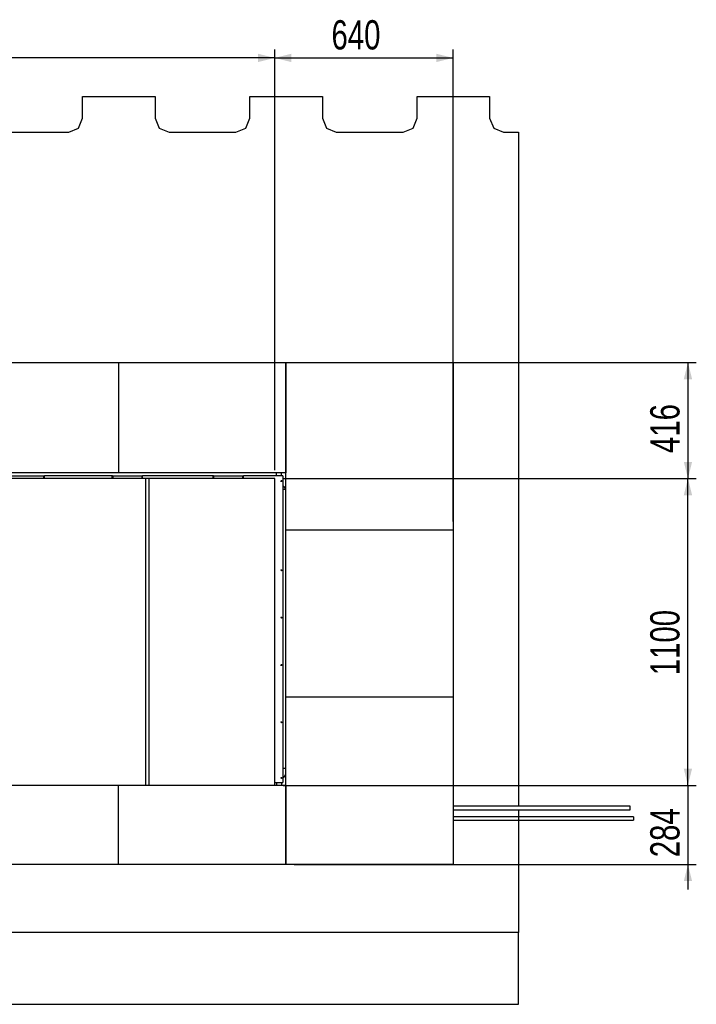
# Model space of a CAD drawing. Header units: millimetres. Extents: x 5 to 589, y 5 to 415.
# Tile 18 of 96: x 168 to 249, y 204 to 322. Entities that reach past the tile are written whole.
import ezdxf

# ---------------------------------------------------------------- set-up
doc = ezdxf.new("R2010")
doc.units = ezdxf.units.MM
doc.layers.add('COTES', color=1, linetype='Continuous')
doc.layers.add('TRAIT-FORT', color=4, linetype='Continuous', lineweight=25)
doc.styles.add('SLDTEXTSTYLE0', font='TXT', dxfattribs={"width": 0.75})
doc.dimstyles.new('SLDDIMSTYLE0', dxfattribs={"dimtxt": 3.5, "dimasz": 2, "dimexe": 0, "dimexo": 0.0625, "dimgap": 0.875, "dimtad": 1, "dimdec": 0, "dimlfac": 30, "dimrnd": 1e-09, "dimzin": 12, "dimdsep": 46, "dimtxsty": 'SLDTEXTSTYLE0', "dimsah": 1, "dimcen": 0.09, "dimadec": 0, "dimazin": 3, "dimtfac": 1, "dimtdec": 0, "dimtofl": 0, "dimtmove": 0, "dimatfit": 3, "dimfxl": 0, "dimfrac": 2, "dimtolj": 1, "dimtzin": 12, "dimarcsym": 0})
doc.dimstyles.new('SLDDIMSTYLE1', dxfattribs={"dimtxt": 3.5, "dimasz": 2, "dimexe": 0, "dimexo": 0.0625, "dimgap": 0.875, "dimtad": 1, "dimdec": 0, "dimlfac": 30, "dimrnd": 1e-09, "dimzin": 12, "dimdsep": 46, "dimtxsty": 'SLDTEXTSTYLE0', "dimsah": 1, "dimcen": 0.09, "dimadec": 0, "dimazin": 3, "dimtfac": 1, "dimtdec": 0, "dimtmove": 0, "dimatfit": 0, "dimfxl": 0, "dimfrac": 2, "dimtolj": 1, "dimtzin": 12, "dimarcsym": 0})

# ---------------------------------------------------------------- blocks, each defined once
blk = doc.blocks.new('_D')
at = {"layer": 'COTES', "color": 1}
for p, q in [((199.52, 266.96), (248.94, 266.96)), ((247.94, 230.29), (247.94, 266.96)), ((199.52, 230.29), (248.94, 230.29))]:
    blk.add_line(p, q, dxfattribs=at)
for points in [[(247.94, 266.96), (247.44, 264.96), (248.44, 264.96)], [(247.94, 230.29), (248.44, 232.29), (247.44, 232.29)]]:
    blk.add_solid(points, dxfattribs=at)
at = {"layer": 'COTES', "color": 1, "insert": (243.43, 243.45), "char_height": 3.5, "attachment_point": 1, "rotation": 90, "style": 'SLDTEXTSTYLE0'}
blk.add_mtext('1100', dxfattribs=at)
blk = doc.blocks.new('_D_1')
at = {"layer": 'COTES', "color": 1}
for p, q in [((200.85, 280.84), (248.94, 280.84)), ((247.94, 280.84), (247.94, 266.96)), ((199.52, 266.96), (248.94, 266.96))]:
    blk.add_line(p, q, dxfattribs=at)
for points in [[(247.94, 280.84), (247.44, 278.84), (248.44, 278.84)], [(247.94, 266.96), (248.44, 268.96), (247.44, 268.96)]]:
    blk.add_solid(points, dxfattribs=at)
at = {"layer": 'COTES', "color": 1, "insert": (243.43, 270.02), "char_height": 3.5, "attachment_point": 1, "rotation": 90, "style": 'SLDTEXTSTYLE0'}
blk.add_mtext('416', dxfattribs=at)
blk = doc.blocks.new('_D_2')
at = {"layer": 'COTES', "color": 1}
for p, q in [((247.94, 230.29), (247.94, 233.29)), ((199.52, 230.29), (248.94, 230.29)), ((247.94, 230.29), (247.94, 220.84)), ((200.85, 220.84), (248.94, 220.84)), ((247.94, 220.84), (247.94, 217.84))]:
    blk.add_line(p, q, dxfattribs=at)
for points in [[(247.94, 230.29), (248.44, 232.29), (247.44, 232.29)], [(247.94, 220.84), (247.44, 218.84), (248.44, 218.84)]]:
    blk.add_solid(points, dxfattribs=at)
at = {"layer": 'COTES', "color": 1, "insert": (243.43, 221.69), "char_height": 3.5, "attachment_point": 1, "rotation": 90, "style": 'SLDTEXTSTYLE0'}
blk.add_mtext('284', dxfattribs=at)
blk = doc.blocks.new('_D_3')
at = {"layer": 'COTES', "color": 1}
for p, q in [((198.52, 267.96), (198.52, 318.26)), ((219.85, 261.84), (219.85, 318.26)), ((198.52, 317.26), (219.85, 317.26))]:
    blk.add_line(p, q, dxfattribs=at)
for points in [[(198.52, 317.26), (200.52, 316.76), (200.52, 317.76)], [(219.85, 317.26), (217.85, 317.76), (217.85, 316.76)]]:
    blk.add_solid(points, dxfattribs=at)
at = {"layer": 'COTES', "color": 1, "insert": (205.31, 321.77), "char_height": 3.5, "attachment_point": 1, "style": 'SLDTEXTSTYLE0'}
blk.add_mtext('640', dxfattribs=at)
blk = doc.blocks.new('_D_4')
at = {"layer": 'COTES', "color": 1}
for p, q in [((76.12, 267.96), (76.12, 318.26)), ((198.52, 267.96), (198.52, 318.26)), ((198.52, 317.26), (76.12, 317.26))]:
    blk.add_line(p, q, dxfattribs=at)
for points in [[(76.12, 317.26), (78.12, 316.76), (78.12, 317.76)], [(198.52, 317.26), (196.52, 317.76), (196.52, 316.76)]]:
    blk.add_solid(points, dxfattribs=at)
at = {"layer": 'COTES', "color": 1, "insert": (132.15, 321.77), "char_height": 3.5, "attachment_point": 1, "style": 'SLDTEXTSTYLE0'}
blk.add_mtext('3672', dxfattribs=at)

msp = doc.modelspace()

# ---------------------------------------------------------------- linework, layer by layer
at = {"layer": 'TRAIT-FORT', "color": 4, "linetype": 'Continuous', "lineweight": 25}
for p, q in [((175.55194, 310.03863), (175.55194, 312.66437)), ((175.55194, 312.66437), (184.2186, 312.66437)), ((184.2186, 312.66437), (184.2186, 310.03863)), ((195.55194, 310.03863), (195.55194, 312.66437)), ((195.55194, 312.66437), (204.2186, 312.66437)), ((204.2186, 312.66437), (204.2186, 310.03863)), ((215.55194, 310.03863), (215.55194, 312.66437)), ((215.55194, 312.66437), (224.2186, 312.66437)), ((224.2186, 312.66437), (224.2186, 310.03863)), ((175.06378, 308.86011), (175.55194, 310.03863)), ((184.2186, 310.03863), (184.70676, 308.86011)), ((195.06378, 308.86011), (195.55194, 310.03863)), ((204.2186, 310.03863), (204.70676, 308.86011)), ((215.06378, 308.86011), (215.55194, 310.03863)), ((224.2186, 310.03863), (224.70676, 308.86011)), ((173.88527, 308.37196), (175.06378, 308.86011)), ((184.70676, 308.86011), (185.88527, 308.37196)), ((193.88527, 308.37196), (195.06378, 308.86011)), ((204.70676, 308.86011), (205.88527, 308.37196)), ((213.88527, 308.37196), (215.06378, 308.86011)), ((224.70676, 308.86011), (225.88527, 308.37196)), ((165.88527, 308.37196), (173.88527, 308.37196)), ((185.88527, 308.37196), (193.88527, 308.37196)), ((205.88527, 308.37196), (213.88527, 308.37196)), ((225.88527, 308.37196), (227.66346, 308.37196)), ((227.66346, 308.37196), (227.66346, 227.79121)), ((159.85194, 280.83863), (179.85194, 280.83863)), ((179.85194, 280.83863), (179.85194, 267.64242)), ((179.85194, 280.83863), (199.85194, 280.83863)), ((199.85194, 280.83863), (199.85194, 267.64242)), ((199.85194, 280.83863), (219.85194, 280.83863)), ((199.85194, 260.83863), (199.85194, 280.83863)), ((219.85194, 280.83863), (219.85194, 260.83863)), ((179.85194, 267.64242), (159.85194, 267.64242)), ((163.88472, 267.30909), (170.91806, 267.30909)), ((170.91806, 266.95909), (170.91806, 267.30909)), ((170.91806, 267.30909), (170.98472, 267.30909)), ((179.0982, 267.30909), (170.98472, 267.30909)), ((170.98472, 266.95909), (170.98472, 267.30909)), ((179.11807, 267.30909), (179.0982, 267.30909)), ((179.0982, 266.95909), (179.0982, 267.30909)), ((179.11807, 266.95909), (179.11807, 267.30909)), ((179.11807, 267.30909), (179.18474, 267.30909)), ((179.18474, 266.95909), (179.18474, 267.30909)), ((179.18474, 267.30909), (182.65141, 267.30909)), ((199.85194, 267.64242), (179.85194, 267.64242)), ((182.65141, 267.30909), (182.71807, 267.30909)), ((182.65141, 266.95909), (182.65141, 267.30909)), ((191.17177, 267.30909), (182.71807, 267.30909)), ((182.71807, 266.95909), (182.71807, 267.30909)), ((191.18474, 267.30909), (191.17177, 267.30909)), ((191.17177, 266.95909), (191.17177, 267.30909)), ((191.18474, 266.95909), (191.18474, 267.30909)), ((191.18474, 267.30909), (191.25141, 267.30909)), ((191.25141, 266.95909), (191.25141, 267.30909)), ((191.25141, 267.30909), (194.71807, 267.30909)), ((194.71807, 266.95909), (194.71807, 267.30909)), ((194.71807, 267.30909), (194.78474, 267.30909)), ((199.48484, 267.30909), (194.78474, 267.30909)), ((194.78474, 266.95909), (194.78474, 267.30909)), ((198.71807, 267.30909), (198.71807, 267.64242)), ((199.31811, 267.30909), (199.31811, 267.64242)), ((199.48484, 267.30909), (199.48484, 230.64242)), ((183.11808, 266.95909), (148.66141, 266.95909)), ((183.11808, 230.29242), (183.11808, 266.95909)), ((183.51808, 266.95909), (183.11808, 266.95909)), ((183.51808, 230.29242), (183.51808, 266.95909)), ((198.51808, 266.95909), (183.51808, 266.95909)), ((198.51808, 230.29242), (198.51808, 266.95909)), ((199.85194, 265.64242), (199.48484, 265.64242)), ((199.85194, 240.83863), (199.85194, 260.83863)), ((199.85194, 260.83863), (219.85194, 260.83863)), ((219.85194, 260.83863), (219.85194, 240.83863)), ((219.85194, 240.83863), (199.85194, 240.83863)), ((199.85194, 220.83863), (199.85194, 240.83863)), ((219.85194, 240.83863), (219.85194, 220.83863)), ((199.85194, 232.30909), (199.48484, 232.30909)), ((148.66141, 230.29242), (183.11808, 230.29242)), ((179.85194, 220.83863), (179.85194, 230.29242)), ((183.11808, 230.29242), (183.51808, 230.29242)), ((183.51808, 230.29242), (198.51808, 230.29242)), ((198.51808, 230.64242), (199.48484, 230.64242)), ((198.51808, 230.30909), (199.85194, 230.30909)), ((198.71807, 230.64242), (198.71807, 230.30909)), ((199.31811, 230.64242), (199.31811, 230.30909)), ((199.85194, 230.30909), (199.85194, 220.83863)), ((241.03812, 227.79121), (219.85194, 227.79121)), ((219.85194, 227.36788), (241.03812, 227.36788)), ((227.66346, 227.36788), (227.66346, 212.70529)), ((241.03812, 227.57955), (241.03812, 227.79121)), ((241.03812, 227.36788), (241.03812, 227.57955)), ((241.41328, 226.53973), (219.85194, 226.53973)), ((219.85194, 226.1164), (241.41328, 226.1164)), ((179.85194, 220.83863), (159.85194, 220.83863)), ((199.85194, 220.83863), (179.85194, 220.83863)), ((219.85194, 220.83863), (199.85194, 220.83863)), ((227.66346, 212.70529), (31.1606, 212.70529)), ((227.66346, 204.11058), (227.66346, 212.70529)), ((31.1606, 204.11058), (227.66346, 204.11058))]:
    msp.add_line(p, q, dxfattribs=at)
at = {"layer": 'TRAIT-FORT', "color": 4, "linetype": 'Continuous', "lineweight": 25, "flags": 128}
msp.add_lwpolyline([(241.41328, 226.53973), (241.41328, 226.53819), (241.41329, 226.52597), (241.41329, 226.50226), (241.41329, 226.46842), (241.4133, 226.42643), (241.4133, 226.37872), (241.4133, 226.32806), (241.4133, 226.27741), (241.4133, 226.2297), (241.41329, 226.1877), (241.41329, 226.15386), (241.41329, 226.13015), (241.41328, 226.11794), (241.41328, 226.1164)], dxfattribs=at)
at = {"layer": 'TRAIT-FORT', "color": 4, "linetype": 'Continuous', "lineweight": 25}
for centre in [(199.31817, 266.67576), (199.31817, 256.00909), (199.31817, 250.34242), (199.31817, 244.67576), (199.31817, 237.84242), (199.31817, 231.17576)]:
    msp.add_circle(centre, 0.06, dxfattribs=at)
for centre, radius, start, end in [((198.31811, 264.47572), 2, 39.9223409, 54.312324), ((198.31811, 264.47572), 1.96667, 38.7473404, 53.6117299), ((198.31811, 232.80906), 1.96667, 306.3882701, 321.2526596), ((198.31811, 232.80906), 2, 305.687676, 320.0776591)]:
    msp.add_arc(centre, radius, start, end, dxfattribs=at)

# ---------------------------------------------------------------- dimensions: what is measured, and where the dimension line sits
at = {"layer": 'COTES', "color": 1}
for base, p2, picture, middle in [((76.11808, 317.2565), (76.11808, 266.95909), '_D_4', (137.31808, 317.2565)), ((219.85194, 317.2565), (219.85194, 260.83863), '_D_3', (209.18501, 317.2565))]:
    dim = msp.add_linear_dim(base=base, p1=(198.51808, 266.95909), p2=p2, dimstyle='SLDDIMSTYLE0', dxfattribs=at)
    dim.commit()
    dim.dimension.update_dxf_attribs({"geometry": picture, "text_midpoint": middle, "dimtype": 160})
for base, p1, p2, dimstyle, picture, middle in [((247.93988, 266.95909), (199.85194, 280.83863), (198.51808, 266.95909), 'SLDDIMSTYLE0', '_D_1', (247.93988, 273.89886)), ((247.93988, 266.95909), (198.51808, 230.29242), (198.51808, 266.95909), 'SLDDIMSTYLE0', '_D', (247.93988, 248.62576)), ((247.93988, 220.83863), (198.51808, 230.29242), (199.85194, 220.83863), 'SLDDIMSTYLE1', '_D_2', (247.93988, 225.56552))]:
    dim = msp.add_linear_dim(base=base, p1=p1, p2=p2, angle=90, dimstyle=dimstyle, dxfattribs=at)
    dim.commit()
    dim.dimension.update_dxf_attribs({"geometry": picture, "text_midpoint": middle, "dimtype": 160})

doc.saveas('drawing.dxf')
